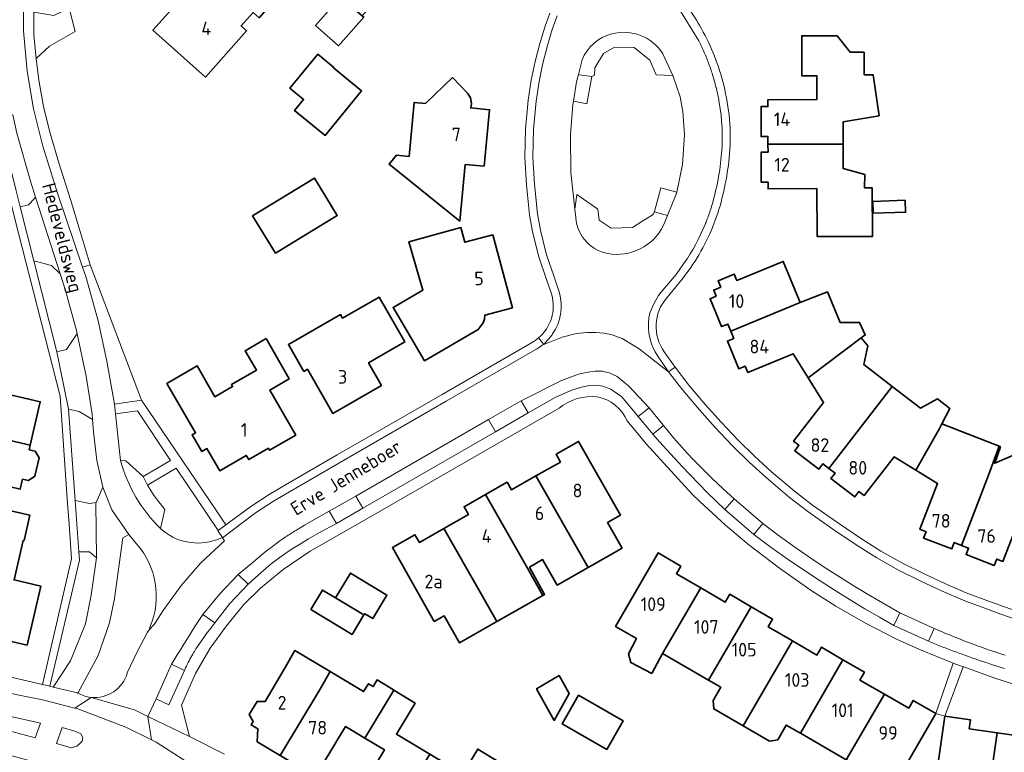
# Model space of a CAD drawing. Header units: metres. Extents: x 247072 to 248918, y 480001 to 481684.
# Tile 42 of 50: x 248108 to 248238, y 481124 to 481221. Entities that reach past the tile are written whole.
import ezdxf
from ezdxf.enums import TextEntityAlignment as Align

# ---------------------------------------------------------------- set-up
doc = ezdxf.new("R2010")
doc.units = ezdxf.units.M
for name, color, linetype, lineweight in [('B-XX-GR-GROENVOORZIENING-GV', 80, 'Continuous', 18), ('B-XX-OG-BEBOUWING-GV', 7, 'Continuous', 35), ('B-XX-OG-BEBOUWING-T18', 10, 'Continuous', 18), ('B-XX-OG-BEBOUWING_LOODS-GV', 7, 'Continuous', 35), ('B-XX-OG-TERREIN_ERF-GV', 7, 'Continuous', 18), ('B-XX-OG-TOPOGRAFIE-T18', 10, 'Continuous', 18), ('B-XX-VH-VERHARDING_GESLOTEN-GV', 252, 'Continuous', 18), ('B-XX-VH-VERHARDING_OPEN-GV', 252, 'Continuous', 18)]:
    doc.layers.add(name, color=color, linetype=linetype, lineweight=lineweight)
doc.styles.add('NLCS-ISO-M-T18', font='NLCS-ISO.ttf', dxfattribs={"height": 1.8})

msp = doc.modelspace()

# ---------------------------------------------------------------- linework, layer by layer
at = {"layer": 'B-XX-GR-GROENVOORZIENING-GV'}
for points in [[(248186.534, 481219.262, 0.2394389), (248182.609, 481215.831)], [(248193.276, 481216.64, 0.3299836), (248186.534, 481219.262)], [(248181.79, 481195.029, 0.3728762), (248186.525, 481190.203)], [(248186.525, 481190.203, 0.333334), (248193.545, 481194.44)], [(248126.943, 481153.994, 0.2783682), (248134.38, 481152.5)], [(248125.606, 481141.072, 0.2877543), (248123.799, 481151.965)], [(248117.793, 481131.704, 0.3651083), (248122.578, 481134.948)], [(248116.032, 481132.273, 0.1038967), (248117.793, 481131.704)]]:
    msp.add_lwpolyline(points, format="xyb", dxfattribs=at)
for points in [[(248192.185, 481195.827), (248193.003, 481198.938), (248195.104, 481198.392), (248195.876, 481202.031), (248196.128, 481206.01), (248195.925, 481209.008), (248195.559, 481210.963), (248194.58, 481213.794), (248192.383, 481213.879), (248191.545, 481215.783), (248189.489, 481217.458), (248186.899, 481217.535), (248185.452, 481216.697), (248184.309, 481214.793), (248184.233, 481213.802), (248183.883, 481213.639), (248183.248, 481210.05), (248181.461, 481210.384), (248181.392, 481209.949), (248181.064, 481205.981), (248181.126, 481200.969), (248181.667, 481196.131), (248181.931, 481198.081), (248184.69, 481196.131), (248184.842, 481194.684), (248186.442, 481193.618), (248189.26, 481193.694), (248190.631, 481194.608), (248191.859, 481195.344), (248192.046, 481195.522)], [(248108.435, 481196.422), (248109.515, 481196.724), (248110.312, 481197.541), (248110.476, 481197.709), (248109.793, 481199.847), (248108.007, 481206.16), (248107.475, 481208.596), (248105.504, 481208.104), (248107.847, 481198.739)], [(248115.882, 481179.578), (248115.959, 481179.694), (248115.871, 481180.114), (248114.413, 481185.385), (248113.706, 481187.598), (248112.576, 481188.709), (248110.23, 481189.322), (248113.278, 481177.319), (248114.561, 481177.622)], [(248120.876, 481170.389), (248124.468, 481170.938), (248117.673, 481188.769), (248116.668, 481188.472), (248117.089, 481187.231), (248118.719, 481181.395), (248119.889, 481176.063)], [(248170.24, 481168.357), (248171.175, 481166.733), (248175.505, 481169.236), (248174.576, 481170.851)], [(248118.002, 481168.356), (248116.21, 481169.449), (248114.832, 481169.753), (248115.689, 481157.664), (248117.601, 481157.305), (248118.468, 481157.423), (248119.361, 481159.436), (248118.535, 481162.974), (248118.118, 481166.735)], [(248121.685, 481162.965), (248122.371, 481162.939), (248124.651, 481160.872), (248128.283, 481162.978), (248123.903, 481169.532), (248121.004, 481169.11), (248121.271, 481166.659)], [(248190.03, 481168.781), (248191.928, 481166.439), (248193.372, 481167.604), (248191.477, 481169.926)], [(248149.233, 481156.292), (248150.178, 481154.654), (248153.645, 481156.662), (248152.723, 481158.259)], [(248201.464, 481156.483), (248205.26, 481153.206), (248206.468, 481154.628), (248202.69, 481157.895)], [(248112.794, 481133.064), (248115.077, 481136.505), (248117.055, 481141.423), (248117.791, 481145.189), (248118.517, 481150.1), (248117.59, 481150.9), (248116.178, 481150.899), (248116.261, 481149.803), (248112.338, 481133.174)], [(248138.536, 481146.637), (248137.192, 481147.907), (248134.775, 481145.359), (248132.542, 481142.642), (248134.15, 481141.55), (248136.111, 481144.085)], [(248229.089, 481140.808), (248224.536, 481142.865), (248223.772, 481141.185), (248228.326, 481139.101)], [(248126.369, 481131.503), (248128.038, 481130.712), (248130.126, 481135.268), (248128.43, 481136.088)]]:
    msp.add_lwpolyline(points, close=True, dxfattribs=at)
for points in [[(248182.609, 481215.831), (248182.114, 481213.901), (248182.288, 481213.875), (248183.883, 481213.639), (248184.233, 481213.802), (248184.309, 481214.793), (248185.452, 481216.697), (248186.899, 481217.535), (248189.489, 481217.458), (248191.545, 481215.783), (248192.383, 481213.879), (248194.58, 481213.794), (248193.276, 481216.64)], [(248193.545, 481194.44), (248193.891, 481195.289), (248192.173, 481195.783), (248192.185, 481195.827), (248192.046, 481195.522), (248191.859, 481195.344), (248190.631, 481194.608), (248189.26, 481193.694), (248186.442, 481193.618), (248184.842, 481194.684), (248184.69, 481196.131), (248181.931, 481198.081), (248181.667, 481196.131)], [(248181.667, 481196.131), (248181.79, 481195.029)], [(248134.583, 481153.653), (248134.549, 481153.704), (248129.01, 481161.939), (248125.254, 481159.72), (248126.122, 481158.32), (248127.523, 481156.508), (248126.943, 481153.994)], [(248123.799, 481151.965), (248122.758, 481153.204), (248122, 481152.743), (248120.897, 481144.747), (248120.233, 481141.536), (248118.725, 481137.214), (248116.032, 481132.273)], [(248134.38, 481152.5), (248135.134, 481152.811), (248134.583, 481153.653)], [(248125.239, 481140.327), (248125.477, 481140.605), (248125.606, 481141.072)], [(248122.578, 481134.948), (248123.815, 481137.634), (248125.239, 481140.327)]]:
    msp.add_lwpolyline(points, dxfattribs=at)
at = {"layer": 'B-XX-OG-BEBOUWING-GV'}
for points in [[(248142.535, 481224.33), (248139.295, 481227.219), (248135.337, 481230.744), (248135.67, 481231.117), (248128.139, 481237.896), (248123.427, 481232.605), (248131.22, 481225.663), (248125.946, 481219.741), (248132.876, 481213.569), (248138.319, 481219.681), (248137.592, 481220.329), (248139.177, 481222.108), (248139.972, 481221.405)], [(248153.567, 481221.633), (248150.911, 481224), (248150.722, 481224.178), (248147.411, 481220.378), (248150.433, 481217.711), (248153.778, 481221.456)], [(248207.15, 481204.698), (248217.065, 481204.708), (248217.064, 481207.655), (248221.813, 481208.452), (248221.038, 481213.846), (248219.864, 481213.881), (248219.837, 481216.85), (248218, 481216.862), (248216.296, 481218.989), (248211.604, 481219.019), (248211.596, 481213.745), (248213.598, 481213.742), (248213.593, 481210.589), (248207.145, 481210.57), (248207.148, 481209.677), (248206.245, 481209.693), (248206.24, 481205.721), (248207.144, 481205.726)], [(248153.508, 481211.754), (248149.788, 481214.794), (248149.834, 481214.851), (248147.713, 481216.584), (248144.036, 481212.086), (248145.843, 481210.61), (248144.661, 481209.164), (248148.696, 481205.867)], [(248158.093, 481203.249), (248157.142, 481202.06), (248166.466, 481194.568), (248167.194, 481202.031), (248169.674, 481201.81), (248170.395, 481209.25), (248167.907, 481209.495), (248168.014, 481210.091), (248167.877, 481210.822), (248167.511, 481211.401), (248165.486, 481213.494), (248161.932, 481210.085), (248160.439, 481210.232), (248159.775, 481203.093)], [(248206.267, 481199.704), (248207.165, 481199.693), (248207.154, 481198.815), (248213.613, 481198.843), (248213.64, 481192.544), (248220.927, 481192.514), (248220.899, 481198.93), (248219.905, 481198.942), (248219.919, 481200.731), (248217.066, 481201.49), (248217.065, 481204.708), (248207.15, 481204.698), (248207.155, 481203.678), (248206.251, 481203.673)], [(248220.989, 481197.161), (248221.041, 481195.589), (248225.305, 481195.729), (248225.254, 481197.301)], [(248170.843, 481192.762), (248167.123, 481191.778), (248166.609, 481193.703), (248159.747, 481191.83), (248161.577, 481185.424), (248157.653, 481183.171), (248158.216, 481182.267), (248161.785, 481176.134), (248168.885, 481180.266), (248169.571, 481181.114), (248169.735, 481181.628), (248169.761, 481182.134), (248173.412, 481183.118)], [(248202.239, 481180.031), (248211.397, 481183.814), (248209.156, 481189.242), (248203.034, 481186.733), (248202.693, 481187.565), (248200.584, 481186.688), (248200.923, 481185.858), (248199.989, 481185.461), (248200.301, 481184.668), (248199.495, 481184.306), (248201.015, 481180.629), (248201.851, 481180.974)], [(248217.281, 481177.511), (248219.454, 481179.147), (248219.992, 481179.543), (248219.234, 481181.192), (248216.696, 481181.166), (248214.996, 481185.202), (248211.397, 481183.814), (248202.239, 481180.031), (248202.632, 481179.078), (248201.796, 481178.733), (248203.311, 481175.055), (248204.139, 481175.393), (248204.472, 481174.582), (248210.457, 481177.048), (248212.461, 481173.863)], [(248154.397, 481175.861), (248159.204, 481178.638), (248155.803, 481184.525), (248150.998, 481181.757), (248150.729, 481182.224), (248143.848, 481178.271), (248145.889, 481174.726), (248146.357, 481174.996), (248149.702, 481169.185), (248156.115, 481172.87)], [(248140.89, 481179.059), (248138.155, 481177.457), (248139.638, 481174.887), (248136.323, 481172.974), (248136.473, 481172.714), (248134.145, 481171.371), (248131.798, 481175.439), (248127.808, 481173.133), (248131.592, 481166.614), (248131.134, 481166.367), (248132.418, 481164.147), (248133.083, 481164.532), (248134.773, 481161.612), (248138.278, 481163.638), (248138.602, 481163.077), (248141.205, 481164.582), (248141.355, 481164.323), (248144.807, 481166.328), (248141.369, 481172.259), (248143.961, 481173.761)], [(248215.195, 481161.918), (248223.557, 481172.742), (248219.805, 481175.613), (248220.34, 481178.097), (248219.454, 481179.147), (248217.281, 481177.511), (248212.461, 481173.863), (248214.491, 481170.639), (248210.533, 481165.514), (248211.237, 481164.975), (248210.685, 481164.255), (248213.839, 481161.835), (248214.391, 481162.542)], [(248101.001, 481166.992), (248109.772, 481164.967), (248111.088, 481170.723), (248104.659, 481172.205), (248105.334, 481175.219), (248099.182, 481176.629), (248098.477, 481173.546), (248099.999, 481173.197), (248098.656, 481167.541)], [(248226.652, 481161.684), (248229.726, 481167.103), (248230.099, 481167.804), (248231.172, 481169.822), (248229.516, 481171.092), (248227.301, 481169.878), (248223.557, 481172.742), (248215.195, 481161.918), (248216.001, 481161.293), (248215.45, 481160.583), (248218.602, 481158.156), (248219.147, 481158.863), (248219.834, 481158.331), (248223.793, 481163.441)], [(248101.001, 481166.992), (248100.31, 481163.953), (248098.886, 481164.281), (248096.964, 481163.106), (248096.716, 481162.025), (248095.912, 481162.208), (248095.188, 481159.088), (248101.32, 481157.654), (248102.03, 481160.702), (248108.454, 481159.202), (248108.75, 481160.498), (248109.53, 481160.32), (248110.39, 481160.893), (248110.945, 481163.321), (248110.408, 481164.202), (248109.637, 481164.378), (248109.772, 481164.967)], [(248236.268, 481161.025), (248237.681, 481164.842), (248230.099, 481167.804), (248229.726, 481167.103), (248226.652, 481161.684), (248229.54, 481159.909), (248227.194, 481153.881), (248228.009, 481153.568), (248227.695, 481152.732), (248231.405, 481151.294), (248231.731, 481152.131), (248232.681, 481151.761)], [(248187.899, 481151.4), (248185.977, 481154.77), (248187.695, 481155.75), (248182.156, 481165.49), (248179.172, 481163.786), (248179.754, 481162.761), (248176.525, 481160.929), (248183.392, 481148.829)], [(248237.681, 481164.842), (248236.268, 481161.025), (248232.681, 481151.761), (248233.619, 481151.395), (248233.306, 481150.554), (248237.013, 481149.115), (248237.336, 481149.956), (248238.158, 481149.64), (248240.48, 481155.643), (248243.392, 481154.562), (248245.561, 481161.506), (248246.263, 481163.762), (248244.436, 481164.362), (248241.949, 481163.274), (248241.397, 481164.45), (248237.077, 481162.612), (248237.836, 481164.782)], [(248169.858, 481158.475), (248175.399, 481148.738), (248177.426, 481145.136), (248177.665, 481145.27), (248175.67, 481148.892), (248177.398, 481149.878), (248179.32, 481146.507), (248183.392, 481148.829), (248176.525, 481160.929), (248173.29, 481159.094), (248172.706, 481160.1)], [(248164.37, 481153.998), (248169.32, 481145.271), (248171.345, 481141.72), (248177.426, 481145.136), (248175.399, 481148.738), (248169.858, 481158.475), (248167.027, 481156.86), (248167.609, 481155.833)], [(248102.881, 481157.276), (248102.183, 481154.161), (248104.783, 481153.562), (248103.536, 481148.149), (248103.342, 481148.194), (248101.548, 481140.404), (248109.352, 481138.605), (248111.146, 481146.401), (248107.639, 481147.21), (248108.843, 481152.416), (248108.952, 481152.408), (248109.724, 481155.731)], [(248164.397, 481142.464), (248166.423, 481138.912), (248171.345, 481141.72), (248169.32, 481145.271), (248164.37, 481153.998), (248161.135, 481152.164), (248160.54, 481153.16), (248157.561, 481151.47), (248163.102, 481141.725)], [(248189.812, 481139.459), (248188.738, 481137.455), (248189.052, 481136.294), (248191.803, 481134.858), (248193.24, 481137.479), (248198.272, 481146.148), (248195.051, 481148.008), (248195.622, 481149.038), (248192.661, 481150.759), (248187.04, 481141.061)], [(248153.815, 481142.581), (248153.913, 481142.744), (248154.986, 481142.102), (248156.846, 481145.208), (248152.017, 481148.099), (248150.059, 481144.828)], [(248198.272, 481146.148), (248193.24, 481137.479), (248199.302, 481133.977), (248204.932, 481143.668), (248202.1, 481145.302), (248201.509, 481144.279)], [(248146.796, 481143.293), (248152.273, 481140.009), (248153.815, 481142.581), (248150.059, 481144.828), (248148.334, 481145.86)], [(248203.892, 481127.943), (248210.397, 481139.145), (248207.176, 481141.005), (248207.753, 481142.04), (248204.932, 481143.668), (248199.302, 481133.977), (248200.924, 481133.04), (248199.913, 481131.289), (248200.013, 481130.185)], [(248210.397, 481139.145), (248203.892, 481127.943), (248207.358, 481125.942), (248208.432, 481126.115), (248209.553, 481128.055), (248211.424, 481126.974), (248217.039, 481136.673), (248214.206, 481138.307), (248213.617, 481137.287)], [(248142.767, 481124.019), (248148.062, 481132.857), (248149.352, 481135.1), (248144.683, 481137.881), (248143.423, 481135.627), (248140.765, 481131.157), (248139.704, 481131.169), (248138.681, 481129.451), (248139.17, 481128.533), (248138.906, 481128.077), (248139.816, 481127.533), (248139.698, 481125.855)], [(248222.511, 481132.125), (248219.289, 481133.984), (248219.88, 481135.035), (248217.039, 481136.673), (248211.424, 481126.974), (248217.487, 481123.472)], [(248148.179, 481122.53), (248151.36, 481127.848), (248153.933, 481126.309), (248157.738, 481132.656), (248157.695, 481132.681), (248155.571, 481133.997), (248155.023, 481133.122), (248154.396, 481133.499), (248153.775, 481132.466), (248149.352, 481135.1), (248148.062, 481132.857), (248142.767, 481124.019), (248145.847, 481122.177), (248147.269, 481123.074)], [(248157.972, 481116.677), (248162.495, 481124.222), (248158.108, 481126.836), (248160.565, 481130.957), (248157.738, 481132.656), (248153.933, 481126.309), (248156.508, 481124.769), (248153.33, 481119.45)], [(248182.139, 481132.006), (248179.963, 481128.231), (248185.873, 481124.826), (248188.048, 481128.601)], [(248229.301, 481129.592), (248226.324, 481131.308), (248225.725, 481130.271), (248222.511, 481132.125), (248217.487, 481123.472), (248221.886, 481120.93), (248220.52, 481118.57), (248220.797, 481117.532), (248224.236, 481115.335), (248226.431, 481121.513), (248225.077, 481122.293)], [(248235.568, 481114.069), (248237.405, 481127.036), (248233.722, 481127.56), (248233.888, 481128.727), (248230.487, 481129.214), (248228.911, 481118.115), (248230.861, 481117.836), (248230.543, 481115.606), (248231.035, 481114.716)], [(248237.405, 481127.036), (248235.568, 481114.069), (248240.183, 481113.41), (248241.121, 481114.099), (248241.439, 481116.326), (248242.927, 481116.114), (248244.512, 481127.215), (248241.265, 481127.678), (248241.09, 481126.511)], [(248168.37, 481117.682), (248171.652, 481123.173), (248168.826, 481124.871), (248166.882, 481121.608), (248162.495, 481124.222), (248157.972, 481116.677), (248162.613, 481113.905), (248165.797, 481119.222)]]:
    msp.add_lwpolyline(points, close=True, dxfattribs=at)
at = {"layer": 'B-XX-OG-BEBOUWING_LOODS-GV'}
for points in [[(248142.135, 481190.33), (248150.297, 481195.304), (248147.275, 481200.229), (248139.114, 481195.255)], [(248176.584, 481132.851), (248178.944, 481128.652), (248180.916, 481132.211), (248179.574, 481134.574)]]:
    msp.add_lwpolyline(points, close=True, dxfattribs=at)
at = {"layer": 'B-XX-OG-TERREIN_ERF-GV'}
for points in [[(248139.562, 481227.518), (248142.798, 481224.63), (248142.535, 481224.33), (248139.972, 481221.405), (248139.177, 481222.108), (248137.592, 481220.329), (248138.319, 481219.681), (248132.876, 481213.569), (248125.946, 481219.741), (248131.22, 481225.663), (248123.427, 481232.605), (248128.139, 481237.896), (248135.068, 481245.675), (248146.591, 481235.411)], [(248150.911, 481224), (248154.722, 481228.222), (248157.311, 481225.933), (248153.567, 481221.633), (248153.778, 481221.456), (248150.433, 481217.711), (248147.411, 481220.378), (248150.722, 481224.178)], [(248220.927, 481192.514), (248213.64, 481192.544), (248213.613, 481198.843), (248207.154, 481198.815), (248207.165, 481199.693), (248206.267, 481199.704), (248206.251, 481203.673), (248207.155, 481203.678), (248207.15, 481204.698), (248207.144, 481205.726), (248206.24, 481205.721), (248206.245, 481209.693), (248207.148, 481209.677), (248207.145, 481210.57), (248213.593, 481210.589), (248213.598, 481213.742), (248211.596, 481213.745), (248211.604, 481219.019), (248216.296, 481218.989), (248218, 481216.862), (248219.837, 481216.85), (248219.864, 481213.881), (248221.038, 481213.846), (248221.813, 481208.452), (248217.064, 481207.655), (248217.065, 481204.708), (248217.066, 481201.49), (248219.919, 481200.731), (248219.905, 481198.942), (248220.899, 481198.93)], [(248153.508, 481211.754), (248148.696, 481205.867), (248144.661, 481209.164), (248145.843, 481210.61), (248144.036, 481212.086), (248147.713, 481216.584), (248149.834, 481214.851), (248149.788, 481214.794)], [(248166.466, 481194.568), (248157.142, 481202.06), (248158.093, 481203.249), (248159.775, 481203.093), (248160.439, 481210.232), (248161.932, 481210.085), (248165.486, 481213.494), (248167.511, 481211.401), (248167.877, 481210.822), (248168.014, 481210.091), (248167.907, 481209.495), (248170.395, 481209.25), (248169.674, 481201.81), (248167.194, 481202.031)], [(248147.275, 481200.229), (248150.297, 481195.304), (248142.135, 481190.33), (248139.114, 481195.255)], [(248220.989, 481197.161), (248225.254, 481197.301), (248225.305, 481195.729), (248221.041, 481195.589)], [(248167.123, 481191.778), (248170.843, 481192.762), (248173.412, 481183.118), (248169.761, 481182.134), (248169.735, 481181.628), (248169.571, 481181.114), (248168.885, 481180.266), (248161.785, 481176.134), (248158.216, 481182.267), (248157.653, 481183.171), (248161.577, 481185.424), (248159.747, 481191.83), (248166.609, 481193.703)], [(248159.204, 481178.638), (248154.397, 481175.861), (248156.115, 481172.87), (248149.702, 481169.185), (248146.357, 481174.996), (248145.889, 481174.726), (248143.848, 481178.271), (248150.729, 481182.224), (248150.998, 481181.757), (248155.803, 481184.525)], [(248138.155, 481177.457), (248140.89, 481179.059), (248143.961, 481173.761), (248141.369, 481172.259), (248144.807, 481166.328), (248141.355, 481164.323), (248141.205, 481164.582), (248138.602, 481163.077), (248138.278, 481163.638), (248134.773, 481161.612), (248133.083, 481164.532), (248132.418, 481164.147), (248131.134, 481166.367), (248131.592, 481166.614), (248127.808, 481173.133), (248131.798, 481175.439), (248134.145, 481171.371), (248136.473, 481172.714), (248136.323, 481172.974), (248139.638, 481174.887)], [(248100.31, 481163.953), (248101.001, 481166.992), (248098.656, 481167.541), (248099.999, 481173.197), (248098.477, 481173.546), (248099.182, 481176.629), (248105.334, 481175.219), (248104.659, 481172.205), (248111.088, 481170.723), (248109.772, 481164.967), (248109.637, 481164.378), (248110.408, 481164.202), (248110.945, 481163.321), (248110.39, 481160.893), (248109.53, 481160.32), (248108.75, 481160.498), (248108.454, 481159.202), (248102.03, 481160.702), (248101.32, 481157.654), (248095.188, 481159.088), (248095.912, 481162.208), (248096.716, 481162.025), (248096.964, 481163.106), (248098.886, 481164.281)], [(248185.977, 481154.77), (248187.899, 481151.4), (248183.392, 481148.829), (248179.32, 481146.507), (248177.398, 481149.878), (248175.67, 481148.892), (248177.665, 481145.27), (248177.426, 481145.136), (248171.345, 481141.72), (248166.423, 481138.912), (248164.397, 481142.464), (248163.102, 481141.725), (248157.561, 481151.47), (248160.54, 481153.16), (248161.135, 481152.164), (248164.37, 481153.998), (248167.609, 481155.833), (248167.027, 481156.86), (248169.858, 481158.475), (248172.706, 481160.1), (248173.29, 481159.094), (248176.525, 481160.929), (248179.754, 481162.761), (248179.172, 481163.786), (248182.156, 481165.49), (248187.695, 481155.75)], [(248102.183, 481154.161), (248102.881, 481157.276), (248109.724, 481155.731), (248108.952, 481152.408), (248108.843, 481152.416), (248107.639, 481147.21), (248111.146, 481146.401), (248109.352, 481138.605), (248101.548, 481140.404), (248103.342, 481148.194), (248103.536, 481148.149), (248104.783, 481153.562)], [(248150.059, 481144.828), (248152.017, 481148.099), (248156.846, 481145.208), (248154.986, 481142.102), (248153.913, 481142.744), (248153.815, 481142.581), (248152.273, 481140.009), (248146.796, 481143.293), (248148.334, 481145.86)], [(248176.584, 481132.851), (248179.574, 481134.574), (248180.916, 481132.211), (248178.944, 481128.652)], [(248182.139, 481132.006), (248188.048, 481128.601), (248185.873, 481124.826), (248179.963, 481128.231)]]:
    msp.add_lwpolyline(points, close=True, dxfattribs=at)
for points in [[(248194.31, 481225.588, -0.0573507), (248198.363, 481219.949)], [(248198.363, 481219.949, -0.0673718), (248201.302, 481212.483)], [(248201.302, 481212.483, -0.0819169), (248202.078, 481203.449)], [(248202.078, 481203.449, -0.0549896), (248200.527, 481195.623)], [(248200.527, 481195.623, -0.0718288), (248196.96, 481188.441)], [(248176.849, 481179.134, 0.2909089), (248178.611, 481184.81)], [(248193.788, 481184.441, 0.3459735), (248193.447, 481177.317)], [(248175.919, 481178.496, 0.0506879), (248176.849, 481179.134)], [(248184.619, 481171.363, 0.2038071), (248179.585, 481169.861)], [(248188.572, 481168.199, 0.2465686), (248184.619, 481171.363)]]:
    msp.add_lwpolyline(points, format="xyb", dxfattribs=at)
for points in [[(248114.888, 481222.674), (248115.71, 481219.601), (248112.286, 481217.63), (248110.531, 481216.023), (248110.899, 481213.162), (248111.519, 481209.693), (248112.351, 481206.317), (248113.544, 481202.27), (248115.092, 481197.414), (248116.219, 481193.626), (248117.673, 481188.769), (248124.468, 481170.938), (248134.35, 481156.305), (248135.583, 481154.478), (248138.903, 481156.915), (248141.324, 481158.495), (248143.438, 481159.739), (248150.283, 481163.71), (248164.152, 481171.696), (248175.919, 481178.496)], [(248178.611, 481184.81), (248177.877, 481186.978), (248176.898, 481189.826), (248176.073, 481193.144), (248175.68, 481195.393), (248175.28, 481199.364), (248175.061, 481202.973), (248175.143, 481206.69), (248175.488, 481210.525), (248175.889, 481213.151), (248176.419, 481215.616), (248177.038, 481218.016), (248177.672, 481220.161), (248178.333, 481222.005)], [(248111.364, 481133.408), (248115.216, 481149.997), (248114.892, 481154.555), (248114.648, 481157.848), (248113.703, 481171.456), (248108.23, 481192.981), (248103.223, 481212.508), (248084.271, 481215.303), (248080.657, 481212.793), (248077.511, 481199.17), (248074.307, 481185.165), (248076.547, 481184.675), (248075.221, 481178.685)], [(248240.48, 481155.643), (248238.158, 481149.64), (248237.336, 481149.956), (248237.013, 481149.115), (248233.306, 481150.554), (248233.619, 481151.395), (248232.681, 481151.761), (248231.731, 481152.131), (248231.405, 481151.294), (248227.695, 481152.732), (248228.009, 481153.568), (248227.194, 481153.881), (248229.54, 481159.909), (248226.652, 481161.684), (248223.793, 481163.441), (248219.834, 481158.331), (248219.147, 481158.863), (248218.602, 481158.156), (248215.45, 481160.583), (248216.001, 481161.293), (248215.195, 481161.918), (248214.391, 481162.542), (248213.839, 481161.835), (248210.685, 481164.255), (248211.237, 481164.975), (248210.533, 481165.514), (248214.491, 481170.639), (248212.461, 481173.863), (248210.457, 481177.048), (248204.472, 481174.582), (248204.139, 481175.393), (248203.311, 481175.055), (248201.796, 481178.733), (248202.632, 481179.078), (248202.239, 481180.031), (248201.851, 481180.974), (248201.015, 481180.629), (248199.495, 481184.306), (248200.301, 481184.668), (248199.989, 481185.461), (248200.923, 481185.858), (248200.584, 481186.688), (248202.693, 481187.565), (248203.034, 481186.733), (248209.156, 481189.242), (248211.397, 481183.814), (248214.996, 481185.202), (248216.696, 481181.166), (248219.234, 481181.192), (248219.992, 481179.543), (248219.454, 481179.147), (248220.34, 481178.097), (248219.805, 481175.613), (248223.557, 481172.742), (248227.301, 481169.878), (248229.516, 481171.092), (248231.172, 481169.822), (248230.099, 481167.804), (248237.681, 481164.842), (248237.836, 481164.782), (248237.077, 481162.612), (248241.397, 481164.45)], [(248196.96, 481188.441), (248195.835, 481186.874), (248193.788, 481184.441)], [(248193.447, 481177.317), (248194.876, 481175.279), (248196.706, 481172.895), (248198.918, 481170.32), (248200.959, 481168.021), (248203.213, 481165.626), (248205.37, 481163.52), (248207.596, 481161.489), (248210.647, 481158.903), (248213.038, 481157.077), (248216.304, 481154.76), (248219.48, 481152.624), (248222.065, 481151.017), (248224.888, 481149.434), (248227.758, 481148.001), (248230.487, 481146.736), (248233.306, 481145.517), (248236.015, 481144.488), (248238.225, 481143.676), (248240.504, 481142.894)], [(248179.585, 481169.861), (248164.037, 481160.921), (248155.109, 481155.782), (248146.736, 481150.992), (248143.133, 481148.579), (248140.14, 481146.105), (248137.975, 481143.978), (248135.665, 481141.129), (248133.533, 481138.212), (248131.56, 481134.846), (248129.714, 481130.652), (248130.804, 481126.543), (248135.395, 481124.195)], [(248230.487, 481129.214), (248229.301, 481129.592), (248231.614, 481136.211), (248231.582, 481136.222), (248227.264, 481137.967), (248224.202, 481139.339), (248220.011, 481141.496), (248216.103, 481143.745), (248212.858, 481145.802), (248208.683, 481148.748), (248204.598, 481151.813), (248201.532, 481154.422), (248198.16, 481157.556), (248197.156, 481158.512), (248191.055, 481165.147), (248188.572, 481168.199)], [(248217.487, 481123.472), (248211.424, 481126.974), (248209.553, 481128.055), (248208.432, 481126.115), (248207.358, 481125.942), (248203.892, 481127.943), (248200.013, 481130.185), (248199.913, 481131.289), (248200.924, 481133.04), (248199.302, 481133.977), (248193.24, 481137.479), (248191.803, 481134.858), (248189.052, 481136.294), (248188.738, 481137.455), (248189.812, 481139.459), (248187.04, 481141.061), (248192.661, 481150.759), (248195.622, 481149.038), (248195.051, 481148.008), (248198.272, 481146.148), (248201.509, 481144.279), (248202.1, 481145.302), (248204.932, 481143.668), (248207.753, 481142.04), (248207.176, 481141.005), (248210.397, 481139.145), (248213.617, 481137.287), (248214.206, 481138.307), (248217.039, 481136.673), (248219.88, 481135.035), (248219.289, 481133.984), (248222.511, 481132.125), (248225.725, 481130.271), (248226.324, 481131.308), (248229.301, 481129.592), (248225.077, 481122.293)], [(248083.601, 481139.882), (248111.36, 481133.389), (248111.364, 481133.408)], [(248142.767, 481124.019), (248139.698, 481125.855), (248139.816, 481127.533), (248138.906, 481128.077), (248139.17, 481128.533), (248138.681, 481129.451), (248139.704, 481131.169), (248140.765, 481131.157), (248143.423, 481135.627), (248144.683, 481137.881), (248149.352, 481135.1), (248153.775, 481132.466), (248154.396, 481133.499), (248155.023, 481133.122), (248155.571, 481133.997), (248157.695, 481132.681), (248157.738, 481132.656), (248160.565, 481130.957), (248158.108, 481126.836), (248162.495, 481124.222)], [(248289.755, 481125.421), (248284.904, 481126.061), (248273.023, 481127.711), (248271.588, 481127.873), (248263.317, 481129.051), (248254.514, 481130.291), (248249.435, 481131.078), (248245.288, 481131.881), (248241.051, 481132.963), (248236.976, 481134.302), (248232.985, 481135.715), (248232.909, 481135.743), (248230.487, 481129.214)], [(248240.183, 481113.41), (248235.568, 481114.069), (248231.035, 481114.716), (248230.543, 481115.606), (248230.861, 481117.836), (248228.911, 481118.115), (248230.487, 481129.214), (248233.888, 481128.727), (248233.722, 481127.56), (248237.405, 481127.036), (248241.09, 481126.511)], [(248153.33, 481119.45), (248156.508, 481124.769), (248153.933, 481126.309), (248151.36, 481127.848), (248148.179, 481122.53)], [(248166.882, 481121.608), (248168.826, 481124.871), (248171.652, 481123.173)]]:
    msp.add_lwpolyline(points, dxfattribs=at)
at = {"layer": 'B-XX-VH-VERHARDING_GESLOTEN-GV'}
for points in [[(248121.685, 481162.965), (248121.271, 481166.659), (248121.004, 481169.11), (248120.876, 481170.389), (248119.889, 481176.063), (248118.719, 481181.395), (248117.089, 481187.231), (248116.668, 481188.472), (248113.397, 481198.124), (248111.437, 481204.465), (248110.175, 481209.376), (248109.346, 481214.368), (248108.893, 481219.669), (248108.889, 481223.952), (248109.337, 481228.937), (248110.177, 481233.802), (248110.919, 481236.314), (248107.977, 481237.186)], [(248108.007, 481206.16), (248109.793, 481199.847), (248110.476, 481197.709), (248113.706, 481187.598), (248114.413, 481185.385), (248115.871, 481180.114), (248115.959, 481179.694), (248117.142, 481174.078), (248117.951, 481169.059), (248118.002, 481168.356), (248118.118, 481166.735), (248118.535, 481162.974), (248119.361, 481159.436), (248120.52, 481156.444), (248122.758, 481153.204), (248123.799, 481151.965)], [(248126.104, 481141.337), (248127.389, 481143.295), (248129.73, 481146.532), (248132.252, 481149.394), (248135.416, 481152.38), (248135.158, 481152.775), (248135.134, 481152.811), (248134.38, 481152.5)], [(248125.606, 481141.072), (248125.477, 481140.605), (248126.104, 481141.337)]]:
    msp.add_lwpolyline(points, dxfattribs=at)
for points in [[(248126.943, 481153.994, -0.1344691), (248121.685, 481162.965)], [(248134.38, 481152.5, -0.2783682), (248126.943, 481153.994)], [(248123.799, 481151.965, -0.2877543), (248125.606, 481141.072)]]:
    msp.add_lwpolyline(points, format="xyb", dxfattribs=at)
msp.add_lwpolyline([(248116.032, 481132.273), (248118.725, 481137.214), (248120.233, 481141.536), (248120.897, 481144.747), (248122, 481152.743), (248122.758, 481153.204), (248120.52, 481156.444), (248119.361, 481159.436), (248118.468, 481157.423), (248118.443, 481157.367), (248118.517, 481150.1), (248117.791, 481145.189), (248117.055, 481141.423), (248115.077, 481136.505), (248112.794, 481133.064), (248115.994, 481132.295)], close=True, dxfattribs=at)
at = {"layer": 'B-XX-VH-VERHARDING_OPEN-GV'}
for points in [[(248198.363, 481219.949, 0.0573507), (248194.31, 481225.588)], [(248182.609, 481215.831, -0.2394389), (248186.534, 481219.262)], [(248186.534, 481219.262, -0.3299836), (248193.276, 481216.64)], [(248201.302, 481212.483, 0.0673718), (248198.363, 481219.949)], [(248199.926, 481213.548, -0.0074606), (248200.179, 481212.643)], [(248200.179, 481212.643, 0.0074606), (248199.926, 481213.548)], [(248202.078, 481203.449, 0.0819169), (248201.302, 481212.483)], [(248200.716, 481210.21, -0.0625542), (248201.029, 481203.51)], [(248201.029, 481203.51, 0.0625542), (248200.716, 481210.21)], [(248201.029, 481203.51, -0.049903), (248199.731, 481196.612)], [(248199.731, 481196.612, 0.049903), (248201.029, 481203.51)], [(248200.527, 481195.623, 0.0549896), (248202.078, 481203.449)], [(248196.96, 481188.441, 0.0718288), (248200.527, 481195.623)], [(248186.525, 481190.203, -0.3728762), (248181.79, 481195.029)], [(248193.545, 481194.44, -0.333334), (248186.525, 481190.203)], [(248198.845, 481194.103, -0.0538957), (248196.1, 481189.044)], [(248196.1, 481189.044, 0.0538957), (248198.845, 481194.103)], [(248178.721, 481179.663, 0.2197199), (248179.617, 481185.114)], [(248179.617, 481185.114, -0.2197199), (248178.721, 481179.663)], [(248178.611, 481184.81, -0.2909089), (248176.849, 481179.134)], [(248193.447, 481177.317, -0.3459735), (248193.788, 481184.441)], [(248191.421, 481181.779, 0.1780472), (248192.587, 481176.715)], [(248192.587, 481176.715, -0.1780472), (248191.421, 481181.779)], [(248176.849, 481179.134, -0.0506879), (248175.919, 481178.496)], [(248176.437, 481177.583, 0.0427482), (248177.356, 481178.193)], [(248177.356, 481178.193, -0.0427482), (248176.437, 481177.583)], [(248179.585, 481169.861, -0.2038071), (248184.619, 481171.363)], [(248184.619, 481171.363, -0.2465686), (248188.572, 481168.199)], [(248121.685, 481162.965, 0.1344691), (248126.943, 481153.994)], [(248144.802, 481153.727, 0.0101207), (248143.474, 481152.871)], [(248143.474, 481152.871, -0.0101207), (248144.802, 481153.727)], [(248130.266, 481135.584, -0.0263344), (248131.223, 481137.424)], [(248131.223, 481137.424, 0.0263344), (248130.266, 481135.584)], [(248131.223, 481137.424, -0.0099242), (248131.637, 481138.1)], [(248131.637, 481138.1, 0.0099242), (248131.223, 481137.424)], [(248122.578, 481134.948, -0.3651083), (248117.793, 481131.704)], [(248117.793, 481131.704, -0.1038967), (248116.032, 481132.273)]]:
    msp.add_lwpolyline(points, format="xyb", dxfattribs=at)
for points in [[(248108.889, 481223.952), (248108.893, 481219.669), (248109.346, 481214.368), (248110.175, 481209.376), (248111.437, 481204.465), (248113.397, 481198.124), (248116.668, 481188.472), (248117.673, 481188.769), (248116.219, 481193.626), (248115.092, 481197.414), (248113.544, 481202.27), (248112.351, 481206.317), (248111.519, 481209.693), (248110.899, 481213.162), (248110.531, 481216.023), (248110.24, 481219.145), (248110.226, 481222.131)], [(248195.24, 481222.822), (248198.024, 481218.348), (248198.115, 481218.168), (248198.207, 481217.979), (248198.232, 481217.926), (248198.299, 481217.789), (248198.389, 481217.598), (248198.433, 481217.502), (248198.566, 481217.214), (248198.652, 481217.022), (248198.736, 481216.828), (248198.819, 481216.634), (248198.901, 481216.44), (248198.981, 481216.245), (248199.06, 481216.049), (248199.138, 481215.853), (248199.214, 481215.656), (248199.288, 481215.458), (248199.361, 481215.26), (248199.433, 481215.062), (248199.503, 481214.863), (248199.544, 481214.744), (248199.644, 481214.445), (248199.705, 481214.263), (248199.77, 481214.062), (248199.832, 481213.86), (248199.894, 481213.658), (248199.926, 481213.548)], [(248199.926, 481213.548), (248199.894, 481213.658), (248199.832, 481213.86), (248199.77, 481214.062), (248199.705, 481214.263), (248199.644, 481214.445), (248199.544, 481214.744), (248199.503, 481214.863), (248199.433, 481215.062), (248199.361, 481215.26), (248199.288, 481215.458), (248199.214, 481215.656), (248199.138, 481215.853), (248199.06, 481216.049), (248198.981, 481216.245), (248198.901, 481216.44), (248198.819, 481216.634), (248198.736, 481216.828), (248198.652, 481217.022), (248198.566, 481217.214), (248198.433, 481217.502), (248198.389, 481217.598), (248198.299, 481217.789), (248198.232, 481217.926), (248198.207, 481217.979), (248198.115, 481218.168), (248198.024, 481218.348), (248195.24, 481222.822)], [(248178.333, 481222.005), (248177.672, 481220.161), (248177.038, 481218.016), (248176.419, 481215.616), (248175.889, 481213.151), (248175.488, 481210.525), (248175.143, 481206.69), (248175.061, 481202.973), (248175.28, 481199.364), (248175.68, 481195.393), (248176.073, 481193.144), (248176.898, 481189.826), (248177.877, 481186.978), (248178.611, 481184.81)], [(248179.617, 481185.114), (248178.871, 481187.317), (248177.906, 481190.124), (248177.101, 481193.361), (248176.721, 481195.536), (248176.327, 481199.448), (248176.112, 481202.993), (248176.192, 481206.631), (248176.531, 481210.399), (248176.922, 481212.961), (248177.446, 481215.395), (248178.05, 481217.736), (248178.671, 481219.835), (248179.317, 481221.637)], [(248179.317, 481221.637), (248178.671, 481219.835), (248178.05, 481217.736), (248177.446, 481215.395), (248176.922, 481212.961), (248176.531, 481210.399), (248176.192, 481206.631), (248176.112, 481202.993), (248176.327, 481199.448), (248176.721, 481195.536), (248177.101, 481193.361), (248177.906, 481190.124), (248178.871, 481187.317), (248179.617, 481185.114)], [(248193.276, 481216.64), (248194.58, 481213.794), (248195.559, 481210.963), (248195.925, 481209.008), (248196.128, 481206.01), (248195.876, 481202.031), (248195.104, 481198.392)], [(248181.79, 481195.029), (248181.667, 481196.131), (248181.126, 481200.969), (248181.064, 481205.981), (248181.392, 481209.949), (248181.461, 481210.384), (248181.865, 481212.929), (248182.114, 481213.901), (248182.609, 481215.831)], [(248200.179, 481212.643), (248200.231, 481212.438), (248200.284, 481212.228), (248200.291, 481212.199), (248200.341, 481211.999), (248200.388, 481211.802), (248200.434, 481211.604), (248200.479, 481211.406), (248200.522, 481211.207), (248200.564, 481211.008), (248200.604, 481210.809), (248200.643, 481210.61), (248200.68, 481210.41), (248200.716, 481210.21)], [(248200.716, 481210.21), (248200.68, 481210.41), (248200.643, 481210.61), (248200.604, 481210.809), (248200.564, 481211.008), (248200.522, 481211.207), (248200.479, 481211.406), (248200.434, 481211.604), (248200.388, 481211.802), (248200.341, 481211.999), (248200.291, 481212.199), (248200.284, 481212.228), (248200.231, 481212.438), (248200.179, 481212.643)], [(248195.104, 481198.392), (248195.046, 481198.12), (248193.891, 481195.289), (248193.545, 481194.44)], [(248199.731, 481196.612), (248199.641, 481196.312), (248199.595, 481196.162), (248199.529, 481195.949), (248199.467, 481195.762), (248199.401, 481195.568), (248199.334, 481195.376), (248199.265, 481195.184), (248199.194, 481194.992), (248199.123, 481194.802), (248199.05, 481194.611), (248198.975, 481194.421), (248198.912, 481194.265), (248198.899, 481194.232), (248198.845, 481194.103)], [(248198.845, 481194.103), (248198.899, 481194.232), (248198.912, 481194.265), (248198.975, 481194.421), (248199.05, 481194.611), (248199.123, 481194.802), (248199.194, 481194.992), (248199.265, 481195.184), (248199.334, 481195.376), (248199.401, 481195.568), (248199.467, 481195.762), (248199.529, 481195.949), (248199.595, 481196.162), (248199.641, 481196.312), (248199.731, 481196.612)], [(248196.1, 481189.044), (248195.006, 481187.519), (248192.987, 481185.119), (248192.694, 481184.762), (248192.322, 481184.12), (248191.971, 481183.485), (248191.537, 481182.418), (248191.421, 481181.779)], [(248191.421, 481181.779), (248191.537, 481182.418), (248191.971, 481183.485), (248192.322, 481184.12), (248192.694, 481184.762), (248192.987, 481185.119), (248195.006, 481187.519), (248196.1, 481189.044)], [(248193.788, 481184.441), (248195.835, 481186.874), (248196.96, 481188.441)], [(248240.176, 481141.897), (248237.873, 481142.687), (248235.647, 481143.504), (248232.911, 481144.544), (248230.058, 481145.778), (248227.303, 481147.055), (248224.396, 481148.506), (248221.531, 481150.113), (248218.91, 481151.742), (248215.707, 481153.896), (248212.415, 481156.231), (248209.989, 481158.085), (248206.903, 481160.7), (248204.649, 481162.756), (248202.464, 481164.89), (248200.184, 481167.313), (248198.127, 481169.629), (248195.891, 481172.233), (248194.029, 481174.658), (248190.122, 481177.706), (248187.888, 481179.069), (248186.561, 481179.53), (248185.483, 481179.747), (248184.427, 481179.854), (248183.274, 481179.859), (248181.88, 481179.727), (248179.999, 481179.253), (248177.573, 481178.28), (248177.356, 481178.193)], [(248178.721, 481179.663), (248178.658, 481179.57), (248177.573, 481178.28), (248179.999, 481179.253), (248181.88, 481179.727), (248183.274, 481179.859), (248184.427, 481179.854), (248185.483, 481179.747), (248186.561, 481179.53), (248187.888, 481179.069), (248190.122, 481177.706), (248194.029, 481174.658), (248192.587, 481176.715)], [(248176.849, 481179.134), (248177.573, 481178.28), (248178.658, 481179.57), (248178.721, 481179.663)], [(248177.356, 481178.193), (248177.573, 481178.28), (248176.849, 481179.134)], [(248176.437, 481177.583), (248164.677, 481170.786), (248150.808, 481162.801), (248143.968, 481158.832), (248141.878, 481157.602), (248139.501, 481156.052), (248135.158, 481152.775), (248135.416, 481152.38), (248132.252, 481149.394), (248129.73, 481146.532), (248127.389, 481143.295), (248126.104, 481141.337), (248125.477, 481140.605), (248125.239, 481140.327), (248123.815, 481137.634), (248122.578, 481134.948)], [(248175.919, 481178.496), (248164.152, 481171.696), (248150.283, 481163.71), (248143.438, 481159.739), (248141.324, 481158.495), (248138.903, 481156.915), (248135.583, 481154.478), (248134.549, 481153.704)], [(248134.549, 481153.704), (248134.583, 481153.653), (248135.134, 481152.811), (248135.158, 481152.775), (248139.501, 481156.052), (248141.878, 481157.602), (248143.968, 481158.832), (248150.808, 481162.801), (248164.677, 481170.786), (248176.437, 481177.583)], [(248192.587, 481176.715), (248194.029, 481174.658), (248194.876, 481175.279), (248193.447, 481177.317)], [(248144.802, 481153.727), (248145.98, 481154.438), (248147.426, 481155.275), (248149.233, 481156.292), (248152.723, 481158.259), (248170.24, 481168.357), (248174.576, 481170.851), (248179.895, 481173.54), (248182.154, 481174.378), (248183.376, 481174.637), (248184.357, 481174.755), (248185.258, 481174.736), (248186.196, 481174.53), (248187.254, 481174.031), (248188.753, 481172.83), (248191.477, 481169.926), (248193.372, 481167.604), (248193.988, 481166.815), (248194.693, 481165.96), (248195.494, 481165.035), (248196.397, 481164.039), (248197.41, 481162.968), (248198.539, 481161.821), (248199.791, 481160.596), (248201.172, 481159.288), (248202.69, 481157.895), (248206.468, 481154.628), (248208.496, 481153.106), (248210.524, 481151.645), (248212.551, 481150.241), (248214.573, 481148.892), (248216.589, 481147.594), (248218.595, 481146.345), (248220.59, 481145.143), (248222.571, 481143.984), (248224.536, 481142.865), (248229.089, 481140.808), (248229.441, 481140.654), (248229.796, 481140.5), (248230.151, 481140.347), (248230.506, 481140.197), (248230.863, 481140.047), (248231.22, 481139.9), (248231.577, 481139.753), (248231.935, 481139.608), (248232.294, 481139.465), (248232.653, 481139.323), (248233.014, 481139.182), (248233.374, 481139.043), (248233.735, 481138.906), (248234.097, 481138.77), (248234.459, 481138.635), (248234.822, 481138.503), (248235.185, 481138.371), (248235.549, 481138.241), (248235.913, 481138.113), (248236.278, 481137.986), (248236.644, 481137.86), (248237.009, 481137.736), (248237.376, 481137.614), (248237.743, 481137.493), (248238.111, 481137.374), (248238.478, 481137.256)], [(248240.504, 481142.894), (248238.225, 481143.676), (248236.015, 481144.488), (248233.306, 481145.517), (248230.487, 481146.736), (248227.758, 481148.001), (248224.888, 481149.434), (248222.065, 481151.017), (248219.48, 481152.624), (248216.304, 481154.76), (248213.038, 481157.077), (248210.647, 481158.903), (248207.596, 481161.489), (248205.37, 481163.52), (248203.213, 481165.626), (248200.959, 481168.021), (248198.918, 481170.32), (248196.706, 481172.895), (248194.876, 481175.279), (248194.029, 481174.658), (248195.891, 481172.233), (248198.127, 481169.629), (248200.184, 481167.313), (248202.464, 481164.89), (248204.649, 481162.756), (248206.903, 481160.7), (248209.989, 481158.085), (248212.415, 481156.231), (248215.707, 481153.896), (248218.91, 481151.742), (248221.531, 481150.113), (248224.396, 481148.506), (248227.303, 481147.055), (248230.058, 481145.778), (248232.911, 481144.544), (248235.647, 481143.504), (248237.873, 481142.687), (248240.176, 481141.897)], [(248191.928, 481166.439), (248190.03, 481168.781), (248187.839, 481171.387), (248186.394, 481172.399), (248185.353, 481172.778), (248184.48, 481172.903), (248183.593, 481172.854), (248182.529, 481172.639), (248181.134, 481172.202), (248179.048, 481171.283), (248175.505, 481169.236), (248171.175, 481166.733), (248153.645, 481156.662), (248150.178, 481154.654), (248148.052, 481153.517), (248146.477, 481152.619), (248145.296, 481151.896), (248144.355, 481151.285), (248143.504, 481150.721), (248142.608, 481150.106), (248141.556, 481149.309), (248140.236, 481148.197), (248138.536, 481146.637), (248136.111, 481144.085), (248134.15, 481141.55), (248133.582, 481140.818), (248133.048, 481140.117), (248132.854, 481139.856), (248132.657, 481139.587), (248131.637, 481138.1)], [(248130.266, 481135.584), (248130.126, 481135.268), (248128.038, 481130.712), (248126.369, 481131.503), (248125.291, 481129.187), (248130.804, 481126.543), (248129.714, 481130.652), (248131.56, 481134.846), (248133.533, 481138.212), (248135.665, 481141.129), (248137.975, 481143.978), (248140.14, 481146.105), (248143.133, 481148.579), (248146.736, 481150.992), (248155.109, 481155.782), (248164.037, 481160.921), (248179.585, 481169.861)], [(248188.572, 481168.199), (248191.055, 481165.147), (248197.156, 481158.512), (248198.16, 481157.556), (248201.532, 481154.422), (248204.598, 481151.813), (248208.683, 481148.748), (248212.858, 481145.802), (248216.103, 481143.745), (248220.011, 481141.496), (248224.202, 481139.339), (248227.264, 481137.967), (248231.582, 481136.222), (248231.614, 481136.211), (248232.909, 481135.743), (248232.985, 481135.715), (248236.976, 481134.302), (248241.051, 481132.963)], [(248238.374, 481135.503), (248237.94, 481135.639), (248237.507, 481135.776), (248237.075, 481135.915), (248236.643, 481136.056), (248236.212, 481136.198), (248235.781, 481136.342), (248235.35, 481136.487), (248234.92, 481136.634), (248234.491, 481136.782), (248234.062, 481136.932), (248233.634, 481137.083), (248233.206, 481137.236), (248232.779, 481137.39), (248232.352, 481137.546), (248231.926, 481137.703), (248231.5, 481137.862), (248231.075, 481138.022), (248230.651, 481138.184), (248230.227, 481138.347), (248229.804, 481138.512), (248229.381, 481138.678), (248228.959, 481138.846), (248228.537, 481139.015), (248228.326, 481139.101), (248223.772, 481141.185), (248221.851, 481142.281), (248219.929, 481143.403), (248217.992, 481144.567), (248216.026, 481145.786), (248214.016, 481147.075), (248211.949, 481148.447), (248209.81, 481149.917), (248207.585, 481151.498), (248205.26, 481153.206), (248201.464, 481156.483), (248200.293, 481157.603), (248199.139, 481158.739), (248198.007, 481159.883), (248196.902, 481161.026), (248195.827, 481162.16), (248194.788, 481163.277), (248193.789, 481164.368), (248192.834, 481165.425), (248191.928, 481166.439)], [(248124.651, 481160.872), (248122.371, 481162.939), (248121.685, 481162.965)], [(248126.943, 481153.994), (248127.523, 481156.508), (248126.122, 481158.32), (248125.254, 481159.72), (248124.651, 481160.872)], [(248116.032, 481132.273), (248115.994, 481132.295), (248112.794, 481133.064), (248112.338, 481133.174), (248111.364, 481133.408), (248111.36, 481133.389), (248083.601, 481139.882), (248062.989, 481144.694), (248061.297, 481145.075), (248040.708, 481149.865), (248012.976, 481156.322), (248011.953, 481156.56), (248012.983, 481154.224), (248019.698, 481152.805), (248035.081, 481149.222), (248040.66, 481148.065), (248046, 481146.79), (248048.616, 481146.09), (248054.722, 481144.696), (248057.918, 481144.132)], [(248142.712, 481152.345), (248141.901, 481151.757), (248140.733, 481150.85), (248139.215, 481149.609), (248137.192, 481147.907), (248138.536, 481146.637), (248140.236, 481148.197), (248141.556, 481149.309), (248142.608, 481150.106), (248143.504, 481150.721), (248144.355, 481151.285), (248145.296, 481151.896), (248146.477, 481152.619), (248148.052, 481153.517), (248150.178, 481154.654), (248149.233, 481156.292), (248147.426, 481155.275), (248145.98, 481154.438), (248144.802, 481153.727)], [(248125.291, 481129.187), (248126.369, 481131.503), (248128.43, 481136.088), (248128.777, 481136.667), (248129.163, 481137.304), (248129.583, 481137.99), (248130.032, 481138.716), (248130.505, 481139.474), (248130.997, 481140.253), (248131.504, 481141.047), (248132.021, 481141.846), (248132.542, 481142.642), (248134.775, 481145.359), (248137.192, 481147.907), (248139.215, 481149.609), (248140.733, 481150.85), (248141.901, 481151.757), (248142.712, 481152.345), (248143.123, 481152.633), (248143.299, 481152.752), (248143.474, 481152.871)], [(248143.474, 481152.871), (248143.299, 481152.752), (248143.123, 481152.633), (248142.712, 481152.345)], [(248057.918, 481144.132), (248065.741, 481142.127), (248068.163, 481141.594), (248074.728, 481140.035), (248077.328, 481139.639), (248083.112, 481138.332), (248089.078, 481136.954), (248094.431, 481135.718), (248094.187, 481134.406), (248097.479, 481133.994), (248104.048, 481132.845), (248104.573, 481132.753), (248111.383, 481131.357), (248115.637, 481130.271), (248117.793, 481131.704)], [(248131.637, 481138.1), (248132.657, 481139.587), (248132.854, 481139.856), (248133.048, 481140.117), (248133.582, 481140.818), (248134.15, 481141.55), (248132.542, 481142.642), (248132.021, 481141.846), (248131.504, 481141.047), (248130.997, 481140.253), (248130.505, 481139.474), (248130.032, 481138.716), (248129.583, 481137.99), (248129.163, 481137.304), (248128.777, 481136.667), (248128.43, 481136.088), (248130.126, 481135.268), (248130.266, 481135.584)], [(248238.478, 481137.256), (248238.111, 481137.374), (248237.743, 481137.493), (248237.376, 481137.614), (248237.009, 481137.736), (248236.644, 481137.86), (248236.278, 481137.986), (248235.913, 481138.113), (248235.549, 481138.241), (248235.185, 481138.371), (248234.822, 481138.503), (248234.459, 481138.635), (248234.097, 481138.77), (248233.735, 481138.906), (248233.374, 481139.043), (248233.014, 481139.182), (248232.653, 481139.323), (248232.294, 481139.465), (248231.935, 481139.608), (248231.577, 481139.753), (248231.22, 481139.9), (248230.863, 481140.047), (248230.506, 481140.197), (248230.151, 481140.347), (248229.796, 481140.5), (248229.441, 481140.654), (248229.089, 481140.808), (248228.326, 481139.101), (248228.537, 481139.015), (248228.959, 481138.846), (248229.381, 481138.678), (248229.804, 481138.512), (248230.227, 481138.347), (248230.651, 481138.184), (248231.075, 481138.022), (248231.5, 481137.862), (248231.926, 481137.703), (248232.352, 481137.546), (248232.779, 481137.39), (248233.206, 481137.236), (248233.634, 481137.083), (248234.062, 481136.932), (248234.491, 481136.782), (248234.92, 481136.634), (248235.35, 481136.487), (248235.781, 481136.342), (248236.212, 481136.198), (248236.643, 481136.056), (248237.075, 481135.915), (248237.507, 481135.776), (248237.94, 481135.639), (248238.374, 481135.503)], [(248107.035, 481124.08), (248111.189, 481122.933), (248115.622, 481121.722), (248116.794, 481121.257), (248125.533, 481117.789), (248127.688, 481116.68), (248128.622, 481116.2), (248129.049, 481115.982), (248132.396, 481121.613), (248129.952, 481123.49), (248126.402, 481125.777), (248125.769, 481126.092), (248122.368, 481127.783), (248116.032, 481130.17), (248115.637, 481130.271), (248111.383, 481131.357), (248104.573, 481132.753)], [(248117.793, 481131.704), (248123.511, 481130.041), (248125.291, 481129.187)], [(248107.183, 481129.193), (248111.132, 481128.29), (248110.399, 481126.352), (248105.471, 481127.669)], [(248135.395, 481124.195), (248130.804, 481126.543), (248125.291, 481129.187), (248125.769, 481126.092), (248126.402, 481125.777), (248129.952, 481123.49)]]:
    msp.add_lwpolyline(points, dxfattribs=at)
for points in [[(248114.888, 481222.674), (248112.869, 481221.697), (248110.226, 481222.131), (248110.24, 481219.145), (248110.531, 481216.023), (248112.286, 481217.63), (248115.71, 481219.601)], [(248182.114, 481213.901), (248181.865, 481212.929), (248181.461, 481210.384), (248183.248, 481210.05), (248183.883, 481213.639), (248182.288, 481213.875)], [(248105.504, 481208.104), (248104.152, 481213.508), (248103.223, 481212.508), (248108.23, 481192.981), (248113.703, 481171.456), (248114.648, 481157.848), (248114.892, 481154.555), (248115.216, 481149.997), (248111.364, 481133.408), (248112.338, 481133.174), (248116.261, 481149.803), (248116.178, 481150.899), (248115.689, 481157.664), (248114.832, 481169.753), (248113.278, 481177.319), (248110.23, 481189.322), (248108.435, 481196.422), (248107.847, 481198.739)], [(248193.891, 481195.289), (248195.046, 481198.12), (248195.104, 481198.392), (248193.003, 481198.938), (248192.185, 481195.827), (248192.173, 481195.783)], [(248110.312, 481197.541), (248109.515, 481196.724), (248108.435, 481196.422), (248110.23, 481189.322), (248112.576, 481188.709), (248113.706, 481187.598), (248110.476, 481197.709)], [(248118.002, 481168.356), (248117.951, 481169.059), (248117.142, 481174.078), (248115.959, 481179.694), (248115.882, 481179.578), (248114.561, 481177.622), (248113.278, 481177.319), (248114.832, 481169.753), (248116.21, 481169.449)], [(248190.03, 481168.781), (248191.477, 481169.926), (248188.753, 481172.83), (248187.254, 481174.031), (248186.196, 481174.53), (248185.258, 481174.736), (248184.357, 481174.755), (248183.376, 481174.637), (248182.154, 481174.378), (248179.895, 481173.54), (248174.576, 481170.851), (248175.505, 481169.236), (248179.048, 481171.283), (248181.134, 481172.202), (248182.529, 481172.639), (248183.593, 481172.854), (248184.48, 481172.903), (248185.353, 481172.778), (248186.394, 481172.399), (248187.839, 481171.387)], [(248134.549, 481153.704), (248135.583, 481154.478), (248134.35, 481156.305), (248124.468, 481170.938), (248120.876, 481170.389), (248121.004, 481169.11), (248123.903, 481169.532), (248128.283, 481162.978), (248124.651, 481160.872), (248125.254, 481159.72), (248129.01, 481161.939)], [(248153.645, 481156.662), (248171.175, 481166.733), (248170.24, 481168.357), (248152.723, 481158.259)], [(248201.464, 481156.483), (248202.69, 481157.895), (248201.172, 481159.288), (248199.791, 481160.596), (248198.539, 481161.821), (248197.41, 481162.968), (248196.397, 481164.039), (248195.494, 481165.035), (248194.693, 481165.96), (248193.988, 481166.815), (248193.372, 481167.604), (248191.928, 481166.439), (248192.834, 481165.425), (248193.789, 481164.368), (248194.788, 481163.277), (248195.827, 481162.16), (248196.902, 481161.026), (248198.007, 481159.883), (248199.139, 481158.739), (248200.293, 481157.603)], [(248118.468, 481157.423), (248117.601, 481157.305), (248115.689, 481157.664), (248116.178, 481150.899), (248117.59, 481150.9), (248118.517, 481150.1), (248118.443, 481157.367)], [(248223.772, 481141.185), (248224.536, 481142.865), (248222.571, 481143.984), (248220.59, 481145.143), (248218.595, 481146.345), (248216.589, 481147.594), (248214.573, 481148.892), (248212.551, 481150.241), (248210.524, 481151.645), (248208.496, 481153.106), (248206.468, 481154.628), (248205.26, 481153.206), (248207.585, 481151.498), (248209.81, 481149.917), (248211.949, 481148.447), (248214.016, 481147.075), (248216.026, 481145.786), (248217.992, 481144.567), (248219.929, 481143.403), (248221.851, 481142.281)], [(248230.487, 481129.214), (248232.909, 481135.743), (248231.614, 481136.211), (248229.301, 481129.592)], [(248115.637, 481130.271), (248116.032, 481130.17), (248122.368, 481127.783), (248125.769, 481126.092), (248125.291, 481129.187), (248123.511, 481130.041), (248117.793, 481131.704)], [(248103.362, 481129.892), (248103.165, 481129.045), (248102.971, 481128.21), (248105.471, 481127.669), (248110.399, 481126.352), (248111.132, 481128.29), (248107.183, 481129.193), (248105.621, 481129.497)], [(248115.161, 481125.064), (248115.924, 481125.252), (248116.263, 481125.591), (248116.601, 481125.939), (248116.695, 481126.399), (248116.451, 481126.889), (248115.63, 481127.24), (248113.96, 481127.747), (248113.248, 481125.627)], [(248115.161, 481125.064), (248113.248, 481125.627), (248113.96, 481127.747), (248115.63, 481127.24), (248116.451, 481126.889), (248116.695, 481126.399), (248116.601, 481125.939), (248116.263, 481125.591), (248115.924, 481125.252)]]:
    msp.add_lwpolyline(points, close=True, dxfattribs=at)

# ---------------------------------------------------------------- texts
at = {"layer": 'B-XX-OG-BEBOUWING-T18', "style": 'NLCS-ISO-M-T18'}
for s, p in [('4', (248133, 481220)), ('14', (248209, 481208)), ('7', (248166, 481206)), ('12', (248209, 481202)), ('5', (248169, 481187)), ('10', (248203, 481184)), ('84', (248206, 481178)), ('3', (248151, 481174)), ('1', (248138, 481167)), ('82', (248214, 481165)), ('80', (248219, 481162)), ('8', (248182, 481159)), ('6', (248177, 481156)), ('78', (248230, 481155)), ('4', (248170, 481153)), ('76', (248236, 481153)), ('2a', (248163, 481147)), ('109', (248192, 481144)), ('107', (248199, 481141)), ('105', (248204, 481138)), ('103', (248211, 481134)), ('2', (248143, 481131)), ('101', (248217, 481130)), ('78', (248147.699, 481127.7)), ('99', (248223, 481127))]:
    msp.add_text(s, height=1.8, dxfattribs=at).set_placement(p, align=Align.MIDDLE_CENTER)
at = {"layer": 'B-XX-OG-TOPOGRAFIE-T18', "style": 'NLCS-ISO-M-T18'}
for s, rotation, p in [('Hedeveldsweg', 284.4, (248114.013, 481192.36)), ('Erve Jenneboer', 31.5, (248151.437, 481160.718))]:
    msp.add_text(s, height=1.8, rotation=rotation, dxfattribs=at).set_placement(p, align=Align.MIDDLE_CENTER)

doc.saveas('drawing.dxf')
